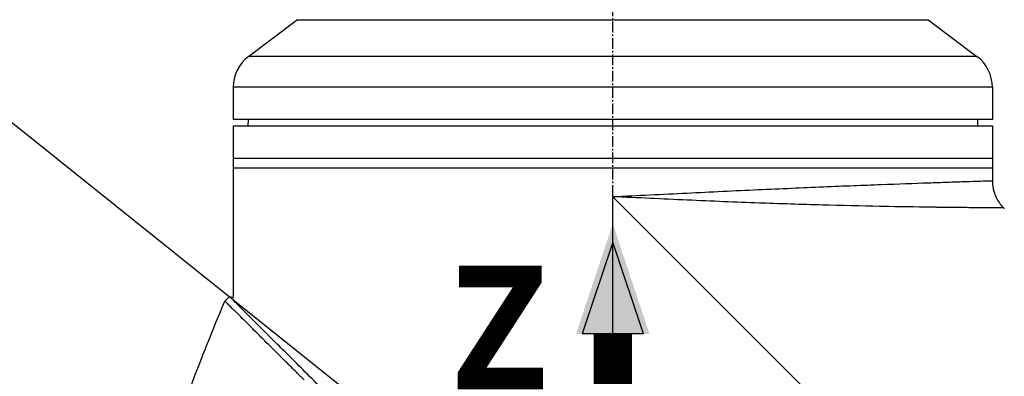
# Model space of a CAD drawing. Header units: millimetres. Extents: x 0 to 4378, y 0 to 2376.
# Tile 185 of 256: x 1404 to 1558, y 807 to 862. Entities that reach past the tile are written whole.
import ezdxf

# ---------------------------------------------------------------- set-up
doc = ezdxf.new("R2010")
doc.units = ezdxf.units.MM
doc.header["$LTSCALE"] = 0.2
doc.linetypes.add('CENTER2', pattern=[1.125, 0.75, -0.125, 0.125, -0.125])
for name, color, linetype in [('02_Center Line', 1, 'CENTER2'), ('07_Special Line2', 76, 'Continuous'), ('12_Before Rev.Num.', 5, 'Continuous')]:
    doc.layers.add(name, color=color, linetype=linetype)
doc.layers.add('14_Mark', color=7, linetype='Continuous', true_color=0xe03c31)
doc.styles.add('Rainbow-5.0 Style', font='malgunsl.ttf')
doc.dimstyles.new('Rainbow-5.0 Style', dxfattribs={"dimtxt": 4, "dimasz": 2.5, "dimexe": 1, "dimexo": 1, "dimgap": 1, "dimtad": 1, "dimdsep": 46, "dimtxsty": 'Rainbow-5.0 Style', "dimcen": 0, "dimclrd": 251, "dimclre": 251, "dimclrt": 7, "dimazin": 3, "dimtp": 0.1, "dimtm": 0.1, "dimtfac": 0.61, "dimtmove": 0, "dimatfit": 3, "dimfxl": 1, "dimlwd": -1, "dimlwe": -1, "dimarcsym": 1})

# ---------------------------------------------------------------- blocks, each defined once
blk = doc.blocks.new('A$C20a5dee6')
for p, q in [((-197.4, 259.9), (-205, 254.2)), ((-197.4, 259.9), (-99.4, 259.9)), ((-99.4, 259.9), (-91.8, 254.2)), ((-91.8, 254.2), (-205, 254.2)), ((-89.4, 249.4), (-207.4, 249.4)), ((-207.4, 249.4), (-207.4, 244.4)), ((-89.4, 249.4), (-89.4, 244.4)), ((-89.4, 244.4), (-207.4, 244.4)), ((-207.4, 243.4), (-207.4, 236.9)), ((-207.4, 243.4), (-89.4, 243.4)), ((-205.1, 244.4), (-205.11, 243.4)), ((-91.7, 244.4), (-91.69, 243.4)), ((-89.4, 243.4), (-89.4, 234.89)), ((-207.4, 238.4), (-89.4, 238.4)), ((-207.4, 236.9), (-207.4, 233.9)), ((-207.4, 236.9), (-89.4, 236.9)), ((-93.4, 234.76), (-93.4, 234.76)), ((-207.4, 233.4), (-207.4, 216.73)), ((-148.4, 169.2), (-148.4, 232.4)), ((-148.4, 232.4), (-85.2, 169.2)), ((-129.21, 231.55), (-129.21, 231.55)), ((-127.67, 231.49), (-127.67, 231.49)), ((-87.64, 230.64), (-87.54, 230.54)), ((-208, 216.89), (-208.71, 216.18)), ((-208, 216.89), (-207.4, 216.73))]:
    blk.add_line(p, q)
for centre, start, end in [((-201.4, 249.4), 126.8699, 180), ((-95.4, 249.4), 0, 53.1301)]:
    blk.add_arc(centre, 6, start, end)
for points, knots in [([(-148.4, 232.4), (-144.56, 232.59), (-140.68, 232.78), (-136.91, 232.97), (-135.03, 233.06), (-133.16, 233.15), (-131.31, 233.24), (-129.46, 233.32), (-127.62, 233.41), (-125.84, 233.49), (-122.27, 233.65), (-118.88, 233.8), (-115.67, 233.94), (-112.47, 234.07), (-109.43, 234.19), (-106.71, 234.29), (-103.99, 234.4), (-101.54, 234.48), (-99.38, 234.56), (-98.31, 234.6), (-97.3, 234.63), (-96.39, 234.66), (-95.48, 234.69), (-94.65, 234.72), (-93.92, 234.74), (-92.44, 234.79), (-91.31, 234.83), (-90.54, 234.85), (-89.78, 234.87), (-89.4, 234.89), (-89.4, 234.89), (-89.4, 234.89), (-89.4, 234.89), (-89.4, 234.89)], [0, 0, 0, 0, 0.0625, 0.0625, 0.0625, 0.0937607, 0.0937607, 0.0937607, 0.125, 0.125, 0.125, 0.1875, 0.1875, 0.1875, 0.25, 0.25, 0.25, 0.3125, 0.3125, 0.3125, 0.343762, 0.343762, 0.343762, 0.375, 0.375, 0.375, 0.437505, 0.437505, 0.437505, 0.4999997, 0.4999997, 0.4999997, 0.5000036, 0.5000036, 0.5000036, 0.5000036]), ([(-89.4, 234.89), (-89.4, 234.24), (-89.29, 233.58), (-88.88, 232.35), (-88.56, 231.76), (-88.01, 231.03), (-87.83, 230.83), (-87.64, 230.64)], [0, 0, 0, 0, 0.1944378, 0.1944378, 0.3894915, 0.3894915, 0.4694478, 0.4694478, 0.4694478, 0.4694478]), ([(-207.4, 233.9), (-207.4, 233.84), (-207.4, 233.79), (-207.4, 233.73), (-207.4, 233.68), (-207.4, 233.63), (-207.4, 233.59), (-207.4, 233.54), (-207.4, 233.51), (-207.4, 233.48), (-207.4, 233.45), (-207.4, 233.42), (-207.4, 233.41), (-207.4, 233.4), (-207.4, 233.4), (-207.4, 233.4), (-207.4, 233.4), (-207.4, 233.4), (-207.4, 233.4)], [0, 0, 0, 0, 0.1074676, 0.1074676, 0.1074676, 0.2149351, 0.2149351, 0.2149351, 0.3224051, 0.3224051, 0.3224051, 0.4298767, 0.4298767, 0.4298767, 0.5, 0.5, 0.5, 0.5001155, 0.5001155, 0.5001155, 0.5001155]), ([(-87.64, 230.64), (-87.64, 230.64), (-87.64, 230.64), (-87.64, 230.64), (-87.64, 230.64), (-88.05, 230.65), (-88.86, 230.65), (-89.65, 230.66), (-90.81, 230.67), (-92.3, 230.68), (-92.35, 230.68), (-92.39, 230.68), (-92.43, 230.68), (-93.21, 230.69), (-94.09, 230.7), (-95.05, 230.71), (-95.94, 230.72), (-96.92, 230.73), (-97.97, 230.74), (-98.05, 230.75), (-98.13, 230.75), (-98.21, 230.75), (-100.39, 230.78), (-102.84, 230.81), (-105.55, 230.86), (-105.66, 230.87), (-105.78, 230.87), (-105.89, 230.87), (-108.61, 230.92), (-111.64, 230.99), (-114.81, 231.07), (-114.94, 231.08), (-115.07, 231.08), (-115.2, 231.08), (-118.39, 231.17), (-121.74, 231.27), (-125.26, 231.4), (-125.38, 231.4), (-125.5, 231.41), (-125.62, 231.41), (-127.43, 231.48), (-129.3, 231.55), (-131.18, 231.62), (-133.06, 231.7), (-134.95, 231.78), (-136.85, 231.87), (-140.66, 232.04), (-144.53, 232.21), (-148.4, 232.4)], [0.5004051, 0.5004051, 0.5004051, 0.5004051, 0.5004089, 0.5004089, 0.5004089, 0.5636131, 0.5636131, 0.5636131, 0.625, 0.625, 0.625, 0.6267728, 0.6267728, 0.6267728, 0.658295, 0.658295, 0.658295, 0.6875, 0.6875, 0.6875, 0.6897468, 0.6897468, 0.6897468, 0.75, 0.75, 0.75, 0.7524879, 0.7524879, 0.7524879, 0.8125, 0.8125, 0.8125, 0.8149217, 0.8149217, 0.8149217, 0.875, 0.875, 0.875, 0.8770602, 0.8770602, 0.8770602, 0.9078721, 0.9078721, 0.9078721, 0.9384902, 0.9384902, 0.9384902, 1, 1, 1, 1]), ([(-196.39, 203.92), (-196.4, 203.93), (-196.44, 203.97), (-196.53, 204.06), (-196.56, 204.09), (-196.66, 204.19), (-196.73, 204.26), (-196.93, 204.46), (-197.07, 204.59), (-197.46, 204.99), (-197.72, 205.25), (-198.5, 206.02), (-199, 206.52), (-200.47, 207.99), (-201.4, 208.91), (-202.83, 210.33), (-203.37, 210.87), (-204.55, 212.05), (-205.17, 212.66), (-206.03, 213.52), (-206.32, 213.81), (-206.73, 214.22), (-206.87, 214.35), (-207.14, 214.62), (-207.27, 214.75), (-207.68, 215.16), (-207.93, 215.41), (-208.32, 215.79), (-208.46, 215.94), (-208.66, 216.13), (-208.71, 216.18), (-208.71, 216.18)], [-1.6918166, -1.6918166, -1.6918166, -1.6918166, -1.685693, -1.685693, -1.6817249, -1.6817249, -1.6737888, -1.6737888, -1.6579164, -1.6579164, -1.6261739, -1.6261739, -1.5626748, -1.5626748, -1.4356975, -1.4356975, -1.3510339, -1.3510339, -1.2381853, -1.2381853, -1.1740219, -1.1740219, -1.139664, -1.139664, -1.1030566, -1.1030566, -1.0153848, -1.0153848, -0.9294611, -0.9294611, -0.844105, -0.844105, -0.844105, -0.844105]), ([(-121.07, 129.83), (-121.12, 129.87), (-121.52, 130.28), (-122.42, 131.19), (-122.76, 131.53), (-123.79, 132.56), (-124.48, 133.26), (-126.59, 135.37), (-128.02, 136.81), (-132.37, 141.18), (-135.37, 144.19), (-140.46, 149.29), (-142.52, 151.35), (-146.63, 155.47), (-148.16, 157.01), (-148.77, 157.62), (-148.87, 157.72), (-149.3, 158.16), (-149.62, 158.48), (-151.24, 160.1), (-152.54, 161.41), (-155.25, 164.14), (-156.65, 165.55), (-158.67, 167.58), (-159.27, 168.19), (-160.08, 169), (-160.26, 169.19), (-160.64, 169.57), (-160.84, 169.76), (-161.41, 170.34), (-161.82, 170.75), (-162.99, 171.92), (-163.74, 172.68), (-166.28, 175.22), (-168.06, 177.01), (-170.69, 179.64), (-171.56, 180.51), (-172.86, 181.82), (-173.3, 182.25), (-174.66, 183.61), (-175.56, 184.52), (-177.33, 186.29), (-178.18, 187.14), (-179.85, 188.81), (-180.67, 189.63), (-182.27, 191.23), (-183.05, 192.01), (-186.78, 195.74), (-189.63, 198.59), (-193.4, 202.34), (-194.48, 203.43), (-197.35, 206.29), (-199.04, 207.97), (-202.85, 211.76), (-204.72, 213.62), (-206.33, 215.23), (-206.62, 215.52), (-207.05, 215.95), (-207.22, 216.11), (-207.47, 216.36), (-207.56, 216.45), (-207.76, 216.65), (-207.85, 216.74), (-207.97, 216.86), (-208, 216.89), (-208, 216.89)], [0.000001, 0.000001, 0.000001, 0.000001, 0.020999, 0.020999, 0.03362, 0.03362, 0.058853, 0.058853, 0.10929, 0.10929, 0.210139, 0.210139, 0.277387, 0.277387, 0.343259, 0.343259, 0.357255, 0.357255, 0.400141, 0.400141, 0.572106, 0.572106, 0.758153, 0.758153, 0.839265, 0.839265, 0.865124, 0.865124, 0.885821, 0.885821, 0.936976, 0.936976, 1.031169, 1.031169, 1.255712, 1.255712, 1.367089, 1.367089, 1.423303, 1.423303, 1.543936, 1.543936, 1.662482, 1.662482, 1.779397, 1.779397, 1.892284, 1.892284, 2.327177, 2.327177, 2.51121, 2.51121, 2.83327, 2.83327, 3.318061, 3.318061, 3.439024, 3.439024, 3.529698, 3.529698, 3.597738, 3.597738, 3.699741, 3.699741, 3.801662, 3.801662, 3.801662, 3.801662])]:
    blk.add_open_spline(points, degree=3, knots=knots)
blk.add_open_spline([(-214.06, 202.74), (-212.35, 207.25), (-210.56, 211.73), (-208.71, 216.18)], degree=3)
at = {"layer": '02_Center Line', "ltscale": 11.288275}
blk.add_line((-148.4, 95.35), (-148.4, 675.12), dxfattribs=at)
blk = doc.blocks.new('*D153')
at = {"color": 251, "linetype": 'ByBlock', "transparency": 16777216}
for p, q in [((1496.65, 979.96), (1496.65, 952.29)), ((1645.05, 826.01), (1645.05, 960.29)), ((1506.65, 956.29), (1635.05, 956.29))]:
    blk.add_line(p, q, dxfattribs=at)
at = {"color": 251, "transparency": 16777216}
for points in [[(1506.65, 957.96), (1506.65, 954.62), (1496.65, 956.29)], [(1635.05, 957.96), (1635.05, 954.62), (1645.05, 956.29)]]:
    blk.add_solid(points, dxfattribs=at)
at = {"layer": 'Defpoints', "color": 0, "transparency": 16777216}
for p in [(1496.65, 983.96), (1645.05, 956.29), (1645.05, 822.01)]:
    blk.add_point(p, dxfattribs=at)
at = {"color": 7, "transparency": 16777216, "insert": (1570.85, 968.61), "char_height": 16, "attachment_point": 5, "style": 'Rainbow-5.0 Style'}
blk.add_mtext('148.4', dxfattribs=at)
blk = doc.blocks.new('A$Cf3c49088')
at = {"layer": '07_Special Line2'}
blk.add_hatch(color=256, dxfattribs=at).paths.add_polyline_path([(49.16, 0), (34.9, 4.75), (34.9, -4.75)])
at = {"layer": '12_Before Rev.Num.'}
blk.add_hatch(color=256, dxfattribs=at).paths.add_polyline_path([(0, 49.16), (-4.75, 34.9), (4.75, 34.9)])
at = {"layer": '14_Mark'}
h = blk.add_hatch(color=256, dxfattribs=at)
h.dxf.hatch_style = 1
h.paths.add_polyline_path([(5, 0, 1), (-5, 0, 1)])
at = {"layer": '07_Special Line2'}
for p, q in [((34.9, -3.96), (34.9, 3.96)), ((46.78, 0), (34.9, 3.96)), ((34.9, -3.96), (46.78, 0))]:
    blk.add_line(p, q, dxfattribs=at)
at = {"layer": '07_Special Line2', "const_width": 5}
blk.add_lwpolyline([(34.9, 0), (0, 0)], dxfattribs=at)
at = {"layer": '12_Before Rev.Num.'}
for p, q in [((0, 46.78), (-3.96, 34.9)), ((3.96, 34.9), (0, 46.78)), ((3.96, 34.9), (-3.96, 34.9))]:
    blk.add_line(p, q, dxfattribs=at)
at = {"layer": '12_Before Rev.Num.', "const_width": 5}
blk.add_lwpolyline([(0, 34.9), (0, 0)], dxfattribs=at)
at = {"layer": '14_Mark'}
blk.add_circle((0, 0), 5, dxfattribs=at)
at = {"layer": '07_Special Line2', "insert": (34.53, -17.31), "char_height": 16, "attachment_point": 4, "style": 'Rainbow-5.0 Style'}
blk.add_mtext('{\\fMalgun Gothic Semilight|b1|i0|c129|p50;Y}', dxfattribs=at)
at = {"layer": '12_Before Rev.Num.', "insert": (-20.59, 35.73), "char_height": 16, "attachment_point": 4, "style": 'Rainbow-5.0 Style'}
blk.add_mtext('{\\fMalgun Gothic Semilight|b1|i0|c129|p50;Z}', dxfattribs=at)
at = {"layer": '14_Mark', "insert": (-17.84, -15.46), "char_height": 16, "attachment_point": 4, "style": 'Rainbow-5.0 Style'}
blk.add_mtext('{\\fMalgun Gothic Semilight|b1|i0|c129|p50;1}', dxfattribs=at)

msp = doc.modelspace()

# ---------------------------------------------------------------- block references
msp.add_blockref('A$C20a5dee6', (1645.046, 602.257))
at = {"xscale": 1.2, "yscale": 1.2, "zscale": 1.2}
msp.add_blockref('A$Cf3c49088', (1496.646, 771.46), dxfattribs=at)

# ---------------------------------------------------------------- dimensions: what is measured, and where the dimension line sits
dim = msp.add_linear_dim(base=(1645.046, 956.291), p1=(1496.646, 983.957), p2=(1645.046, 822.01), dimstyle='Rainbow-5.0 Style', override={"dimscale": 4, "dimtol": 0, "dimlim": 0, "dimtp": 0.1, "dimtm": 0.1, "dimtfac": 0.61, "dimtdec": 2, "dimtolj": 0, "dimtzin": 8})
dim.commit()
dim.dimension.update_dxf_attribs({"geometry": '*D153', "text_midpoint": (1570.846, 968.612)})

# ---------------------------------------------------------------- leaders
at = {"annotation_type": 0, "has_hookline": 1, "hookline_direction": 1, "text_width": 145.327}
msp.add_leader([(1496.648, 771.457), (1371.654, 871.288), (1359.154, 871.288)], dimstyle='Rainbow-5.0 Style', override={"dimscale": 5, "dimgap": 1, "dimtad": 1}, dxfattribs=at)

doc.saveas('drawing.dxf')
